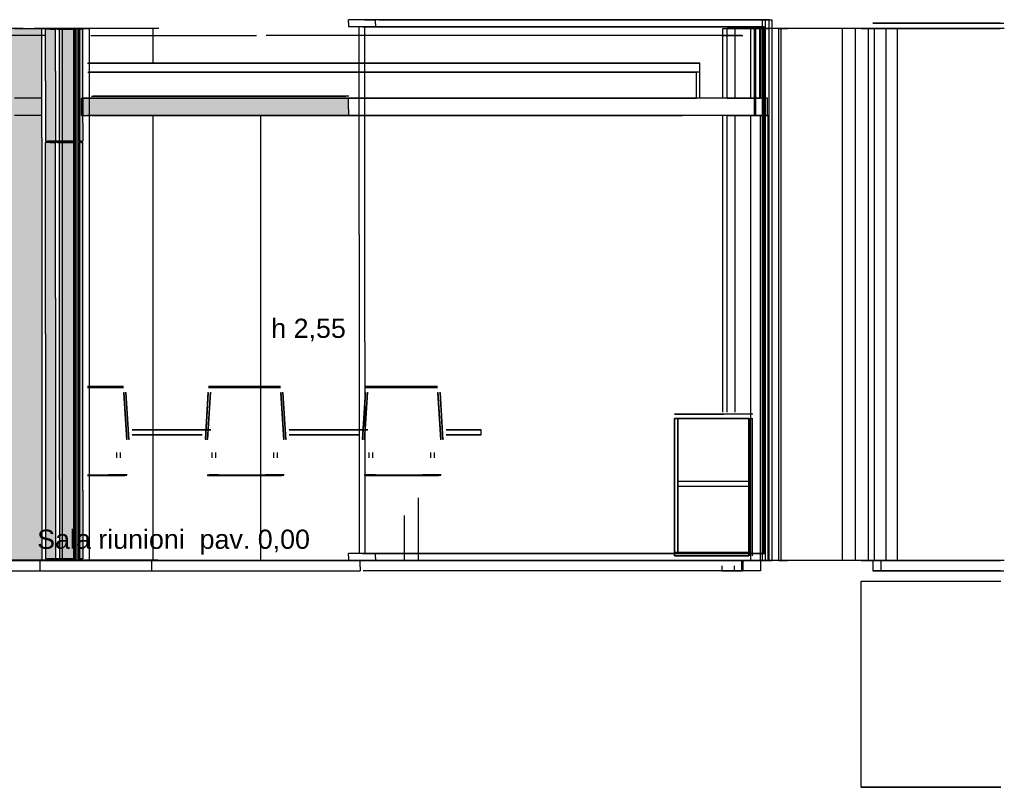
# Model space of a CAD drawing. Header units: millimetres. Extents: x -8297 to 34045, y -61360 to 6071.
# Tile 42 of 68: x 28365 to 34008, y -41300 to -36900. Entities that reach past the tile are written whole.
import ezdxf
from ezdxf.enums import TextEntityAlignment as Align

# ---------------------------------------------------------------- set-up
doc = ezdxf.new("R2010")
doc.units = ezdxf.units.MM
for name, color, linetype in [('S-QUOTE', 40, 'Continuous'), ('S-TAGLIO-CS', 9, 'Continuous'), ('S-TAGLIO-MURO', 7, 'Continuous'), ('S-TAGLIO-PAV', 33, 'Continuous'), ('S-TAGLIO-PIL', 8, 'Continuous'), ('S-TAGLIO-SOFF', 8, 'Continuous'), ('S-TAGLIO-VETRO', 5, 'Continuous'), ('S-TESTI', 7, 'Continuous'), ('S-VISTA', 8, 'Continuous'), ('S-VISTA-ARREDI', 9, 'Continuous')]:
    doc.layers.add(name, color=color, linetype=linetype)
doc.styles.add('VISIO', font='arial.ttf')

msp = doc.modelspace()

# ---------------------------------------------------------------- hatches: boundary and pattern name
at = {"layer": 'S-TAGLIO-CS'}
msp.add_hatch(color=9, dxfattribs=at).paths.add_polyline_path([(29560, -37450), (28772, -37450), (28726, -37450), (28726, -37354), (28726, -37350), (28772, -37350), (29560, -37350), (30054, -37350), (30248, -37350), (30248, -37414), (30248, -37450), (30054, -37450), (29560, -37450)])
at = {"layer": 'S-TAGLIO-MURO'}
msp.add_hatch(color=7, dxfattribs=at).paths.add_polyline_path([(28384, -40000), (28310, -40000), (28310, -38348), (28310, -36950), (28384, -36950), (28492, -36950), (28492, -37578), (28492, -40000), (28384, -40000)])
at = {"layer": 'S-TAGLIO-PAV'}
for points in [[(28558, -40000), (28266, -40000), (28266, -39998), (28492, -39998), (28768, -39998), (28828, -39998), (28978, -39998), (29230, -39998), (29252, -39998), (29466, -39998), (29466, -40000), (28938, -40000), (28892, -40000), (28760, -40000), (28686, -40000), (28570, -40000), (28558, -40000)], [(30316, -40000), (29468, -40000), (29468, -39998), (30316, -39998), (30316, -40000)]]:
    msp.add_hatch(color=33, dxfattribs=at).paths.add_polyline_path(points)
at = {"layer": 'S-TAGLIO-PIL'}
for points in [[(28540, -37596), (28512, -37596), (28512, -37250), (28512, -36956), (28540, -36956), (28570, -36956), (28570, -37196), (28570, -37596), (28540, -37596)], [(28674, -40000), (28592, -40000), (28592, -39534), (28592, -36950), (28674, -36950), (28700, -36950), (28700, -39862), (28700, -40000), (28674, -40000)], [(28720, -37596), (28708, -37596), (28708, -37056), (28708, -36956), (28720, -36956), (28724, -36956), (28726, -36956), (28726, -37492), (28726, -37596), (28724, -37596), (28720, -37596)], [(28540, -39990), (28512, -39990), (28512, -38700), (28512, -37604), (28540, -37604), (28570, -37604), (28570, -38496), (28570, -39990), (28540, -39990)], [(28720, -39990), (28708, -39990), (28708, -37976), (28708, -37604), (28720, -37604), (28724, -37604), (28726, -37604), (28726, -39596), (28726, -39990), (28724, -39990), (28720, -39990)]]:
    msp.add_hatch(color=8, dxfattribs=at).paths.add_polyline_path(points)

# ---------------------------------------------------------------- linework, layer by layer
at = {"layer": 'S-QUOTE'}
msp.add_line((29746.9, -39998), (29746.9, -37450), dxfattribs=at)
at = {"layer": 'S-TAGLIO-CS'}
for p, q in [((28772.2, -37350), (28726, -37350)), ((28726, -37353.6), (28726, -37350)), ((28726, -37353.6), (28726, -37450)), ((28772.2, -37350), (29560.7, -37350)), ((29560.7, -37350), (30054.9, -37350)), ((30054.9, -37350), (30248.6, -37350)), ((30248.6, -37413.8), (30248.6, -37350)), ((28726, -37450), (28772.2, -37450)), ((29560.7, -37450), (28772.2, -37450)), ((29560.7, -37450), (30054.9, -37450)), ((30054.9, -37450), (30248.6, -37450)), ((30248.6, -37413.8), (30248.6, -37450))]:
    msp.add_line(p, q, dxfattribs=at)
at = {"layer": 'S-TAGLIO-MURO'}
for p, q in [((28384.9, -36950), (28309.5, -36950)), ((28384.9, -36950), (28491.1, -36950)), ((28491.1, -37577.3), (28491.1, -36950)), ((28491.1, -37577.3), (28491.1, -40000)), ((28384.9, -40000), (28309.5, -40000)), ((28384.9, -40000), (28491.1, -40000))]:
    msp.add_line(p, q, dxfattribs=at)
at = {"layer": 'S-TAGLIO-PAV'}
for p, q in [((28557.3, -40000), (28096.6, -40000)), ((28492.2, -39998), (28266, -39998)), ((28492.2, -39998), (28768.9, -39998)), ((28557.3, -40000), (28558.6, -40000)), ((28558.6, -40000), (28570, -40000)), ((28570, -40000), (28686.2, -40000)), ((28686.2, -40000), (28760.2, -40000)), ((28760.2, -40000), (28891.3, -40000)), ((28768.9, -39998), (28828.7, -39998)), ((28828.7, -39998), (28977.4, -39998)), ((28891.3, -40000), (28937.4, -40000)), ((28937.4, -40000), (30315.9, -40000)), ((28977.4, -39998), (29230.1, -39998)), ((29230.1, -39998), (29252.7, -39998)), ((29252.7, -39998), (29466, -39998)), ((29466, -39999), (29466, -39998)), ((29466, -39999), (29466, -40000)), ((29467.5, -40000), (29466, -40000)), ((29467.5, -40000), (29469, -40000)), ((29469, -39998), (30316.6, -39998)), ((29469, -39999), (29469, -39998)), ((29469, -39999), (29469, -40000)), ((30315.9, -40036.6), (30315.9, -40000)), ((30316.6, -39998.6), (30316.6, -39998)), ((30316.6, -39998.6), (30316.6, -40000)), ((28096.6, -40060), (28557.3, -40060)), ((28557.3, -40060), (28558.6, -40060)), ((28558.6, -40060), (28570, -40060)), ((28570, -40060), (28686.2, -40060)), ((28686.2, -40060), (28760.2, -40060)), ((28760.2, -40060), (28891.3, -40060)), ((28891.3, -40060), (28937.4, -40060)), ((28937.4, -40060), (30315.9, -40060)), ((30315.9, -40036.6), (30315.9, -40060))]:
    msp.add_line(p, q, dxfattribs=at)
at = {"layer": 'S-TAGLIO-PIL'}
for p, q in [((28539.2, -36955), (28512.9, -36955)), ((28512.9, -37250.3), (28512.9, -36955)), ((28539.2, -36955), (28569.5, -36955)), ((28569.5, -37195), (28569.5, -36955)), ((28674.8, -36950), (28592.9, -36950)), ((28592.9, -39534.9), (28592.9, -36950)), ((28674.8, -36950), (28699.2, -36950)), ((28699.2, -39861.6), (28699.2, -36950)), ((28719.5, -36955), (28707.5, -36955)), ((28707.5, -37055.5), (28707.5, -36955)), ((28719.5, -36955), (28723.2, -36955)), ((28723.2, -36955), (28726.1, -36955)), ((28726.1, -37491.2), (28726.1, -36955)), ((28707.5, -37055.5), (28707.5, -37597)), ((28569.5, -37195), (28569.5, -37597)), ((28512.9, -37250.3), (28512.9, -37597)), ((28726.1, -37491.2), (28726.1, -37597)), ((28512.9, -37597), (28539.2, -37597)), ((28539.2, -37603), (28512.9, -37603)), ((28512.9, -38700.8), (28512.9, -37603)), ((28539.2, -37597), (28569.5, -37597)), ((28539.2, -37603), (28569.5, -37603)), ((28569.5, -38495.4), (28569.5, -37603)), ((28719.5, -37597), (28707.5, -37597)), ((28719.5, -37603), (28707.5, -37603)), ((28707.5, -37976.6), (28707.5, -37603)), ((28719.5, -37597), (28723.2, -37597)), ((28719.5, -37603), (28723.2, -37603)), ((28723.2, -37597), (28726.1, -37597)), ((28723.2, -37603), (28726.1, -37603)), ((28726.1, -39596.7), (28726.1, -37603)), ((28707.5, -37976.6), (28707.5, -39990)), ((28569.5, -38495.4), (28569.5, -39990)), ((28512.9, -38700.8), (28512.9, -39990)), ((28592.9, -39534.9), (28592.9, -40000)), ((28726.1, -39596.7), (28726.1, -39990)), ((28699.2, -39861.6), (28699.2, -40000)), ((28512.9, -39990), (28539.2, -39990)), ((28539.2, -39990), (28569.5, -39990)), ((28674.8, -40000), (28592.9, -40000)), ((28674.8, -40000), (28699.2, -40000)), ((28719.5, -39990), (28707.5, -39990)), ((28719.5, -39990), (28723.2, -39990)), ((28723.2, -39990), (28726.1, -39990))]:
    msp.add_line(p, q, dxfattribs=at)
at = {"layer": 'S-TAGLIO-SOFF'}
for p, q in [((28772.4, -36990), (28882.5, -36990)), ((28882.5, -36990), (28930.4, -36990)), ((28930.4, -36990), (29722.4, -36990))]:
    msp.add_line(p, q, dxfattribs=at)
at = {"layer": 'S-TAGLIO-VETRO'}
for p, q in [((30342.4, -36900), (30249.1, -36900)), ((30249.1, -36915.2), (30249.1, -36900)), ((30342.4, -36900), (30405.1, -36900)), ((30405.1, -36923.3), (30405.1, -36900)), ((30249.1, -36915.2), (30249.1, -36940)), ((30342.4, -36940), (30249.1, -36940)), ((30329.9, -36940), (30310.5, -36940)), ((30310.5, -38130.9), (30310.5, -36940)), ((30329.9, -36940), (30342.7, -36940)), ((30342.4, -36940), (30405.1, -36940)), ((30342.7, -38746.1), (30342.7, -36940)), ((30405.1, -36923.3), (30405.1, -36940)), ((30310.5, -38130.9), (30310.5, -39960)), ((30342.7, -38746.1), (30342.7, -39960)), ((30342.4, -39960), (30249.1, -39960)), ((30249.1, -39975.2), (30249.1, -39960)), ((30249.1, -39975.2), (30249.1, -40000)), ((30342.4, -40000), (30249.1, -40000)), ((30329.9, -39960), (30310.5, -39960)), ((30329.9, -39960), (30342.7, -39960)), ((30342.4, -39960), (30405.1, -39960)), ((30342.4, -40000), (30405.1, -40000)), ((30405.1, -39983.3), (30405.1, -39960)), ((30405.1, -39983.3), (30405.1, -40000))]:
    msp.add_line(p, q, dxfattribs=at)
at = {"layer": 'S-VISTA'}
for p, q in [((32623, -36900), (30255.7, -36900)), ((30422.8, -36900), (32639, -36900)), ((32660, -36900), (32623, -36900)), ((32623, -40000), (32623, -36900)), ((32623, -36940), (32623, -36900)), ((32639, -36900), (32677, -36900)), ((32639, -40000), (32639, -36900)), ((32639, -36940), (32639, -36900)), ((32660, -40000), (32660, -36900)), ((32677, -40000), (32677, -36900)), ((28335, -36950), (28640, -36950)), ((28480, -36950), (28447.5, -36950)), ((29130, -36950), (28480, -36950)), ((28610, -36950), (28504.9, -36950)), ((28676, -36955), (28525, -36955)), ((28582, -36955), (28685, -36955)), ((28688, -36950), (28610, -36950)), ((28610, -40000), (28610, -36950)), ((28688, -36950), (28636, -36950)), ((28640, -36950), (28680, -36950)), ((28676, -37597), (28676, -36955)), ((28680, -36950), (28765, -36950)), ((28681, -37597), (28681, -36955)), ((28685, -37597), (28685, -36955)), ((28687, -37597), (28687, -36955)), ((28688, -40000), (28688, -36950)), ((28700, -37597), (28700, -36955)), ((28705, -37597), (28705, -36955)), ((28765, -36950), (28710, -36950)), ((28710, -40000), (28710, -36950)), ((28765, -40000), (28765, -36950)), ((29162.5, -36950), (29130, -36950)), ((29130, -37150), (29130, -36950)), ((32623, -36940), (30255.7, -36940)), ((32629, -36940), (30362.4, -36940)), ((30365.4, -36940), (32632, -36940)), ((30422.8, -36940), (32639, -36940)), ((32395, -36950), (32460, -36950)), ((32395, -37350), (32395, -36950)), ((32465, -36950), (32420, -36950)), ((32420, -37350), (32420, -36950)), ((32460, -36950), (32615, -36950)), ((32555, -36950), (32465, -36950)), ((32465, -37350), (32465, -36950)), ((32610, -36950), (32555, -36950)), ((32555, -37350), (32555, -36950)), ((32577, -36950), (32613, -36950)), ((32577, -36950), (32640, -36950)), ((32577, -37350), (32577, -36950)), ((32577, -37450), (32577, -36950)), ((32660, -36950), (32583, -36950)), ((32583, -37350), (32583, -36950)), ((32583, -37450), (32583, -36950)), ((32625, -36950), (32584, -36950)), ((32640, -36950), (32607, -36950)), ((32607, -37350), (32607, -36950)), ((32655, -36950), (32610, -36950)), ((32610, -37350), (32610, -36950)), ((32613, -36950), (32660, -36950)), ((32613, -37350), (32613, -36950)), ((32629, -39960), (32629, -36940)), ((32632, -39960), (32632, -36940)), ((32640, -37450), (32640, -36950)), ((32765, -36950), (32655, -36950)), ((32660, -37450), (32660, -36950)), ((32715, -36950), (32765, -36950)), ((32715, -40000), (32715, -36950)), ((33080, -36950), (32730, -36950)), ((32730, -40000), (32730, -36950)), ((33155, -36950), (33080, -36950)), ((33080, -40000), (33080, -36950)), ((33230, -36950), (33155, -36950)), ((33155, -40000), (33155, -36950)), ((33188, -36950), (33245, -36950)), ((33265, -36950), (33230, -36950)), ((33230, -40000), (33230, -36950)), ((33245, -36950), (33984.4, -36950)), ((33300, -36920), (33255, -36920)), ((33255, -36920), (34005, -36920)), ((33330, -36950), (33265, -36950)), ((33265, -40000), (33265, -36950)), ((33280, -36950), (33395, -36950)), ((34008, -36950), (33280, -36950)), ((33987.1, -36920), (33300, -36920)), ((33395, -36950), (33330, -36950)), ((33330, -40000), (33330, -36950)), ((33395, -40000), (33395, -36950)), ((28506.7, -36990), (28293.3, -36990)), ((28800, -36990), (29120, -36990)), ((29120, -36990), (29157.5, -36990)), ((32502, -36990), (29777.7, -36990)), ((32390, -36990), (32510, -36990)), ((28753.9, -37150), (29316, -37150)), ((32263, -37150), (28760.1, -37150)), ((29316, -37150), (32261, -37150)), ((32263, -37200), (32263, -37150)), ((28755.1, -37200), (32243, -37200)), ((32263, -37200), (28760.1, -37200)), ((32263, -37200), (28760.1, -37200)), ((32243, -37350), (32243, -37200)), ((32263, -37350), (32263, -37200)), ((28487.5, -37350), (28335, -37350)), ((28720, -37350), (28765, -37350)), ((28720, -37450), (28720, -37350)), ((28755.1, -37350), (32243, -37350)), ((32263, -37350), (28760.1, -37350)), ((28765, -37450), (28765, -37350)), ((28776.7, -37338), (30233.8, -37338)), ((28776.7, -37350), (30233.8, -37350)), ((28782.4, -37350), (30245.6, -37350)), ((30251.8, -37338), (28785.7, -37338)), ((30251.8, -37350), (28785.7, -37350)), ((32650, -37350), (30291.2, -37350)), ((32420, -37350), (32465, -37350)), ((32465, -37350), (32555, -37350)), ((32555, -37350), (32610, -37350)), ((32650, -37450), (32650, -37350)), ((28487.5, -37450), (28335, -37450)), ((28720, -37450), (28765, -37450)), ((29316, -37450), (28753.9, -37450)), ((28780, -37450), (29130, -37450)), ((28782.4, -37450), (32163, -37450)), ((29130, -40000), (29130, -37450)), ((29130, -37450), (29162.5, -37450)), ((32161, -37450), (29316, -37450)), ((32650, -37450), (30291.2, -37450)), ((32395, -39150), (32395, -37450)), ((32420, -39150), (32420, -37450)), ((32420, -37450), (32465, -37450)), ((32465, -39150), (32465, -37450)), ((32465, -37450), (32555, -37450)), ((32555, -40000), (32555, -37450)), ((32555, -37450), (32610, -37450)), ((32577, -37450), (32640, -37450)), ((32577, -37450), (32613, -37450)), ((32660, -37450), (32583, -37450)), ((32640, -37450), (32607, -37450)), ((32610, -40000), (32610, -37450)), ((32610, -37450), (32650, -37450)), ((32613, -37450), (32660, -37450)), ((32655, -40000), (32655, -37450)), ((28676, -37597), (28525, -37597)), ((28676, -37603), (28525, -37603)), ((28582, -37597), (28685, -37597)), ((28582, -37603), (28685, -37603)), ((28676, -39990), (28676, -37603)), ((28681, -39990), (28681, -37603)), ((28685, -39990), (28685, -37603)), ((28687, -39990), (28687, -37603)), ((28700, -39990), (28700, -37603)), ((28705, -39990), (28705, -37603)), ((27464, -39998), (28664, -39998)), ((27464, -39998), (28664, -39998)), ((27464, -39998), (28664, -39998)), ((27464, -40000), (28664, -40000)), ((27464, -40000), (28664, -40000)), ((27464, -40000), (28664, -40000)), ((27865, -39998), (29065, -39998)), ((27865, -39998), (29065, -39998)), ((27865, -40000), (29065, -40000)), ((27865, -40000), (29065, -40000)), ((28266, -39998), (29466, -39998)), ((28266, -39998), (29466, -39998)), ((28266, -39998), (29466, -39998)), ((28266, -40000), (29466, -40000)), ((28266, -40000), (29466, -40000)), ((28266, -40000), (29466, -40000)), ((28335, -40000), (28640, -40000)), ((28480, -39998), (28442.5, -39998)), ((28442.5, -40000), (28480, -40000)), ((28480, -40000), (28442.5, -40000)), ((28480, -40000), (28447.5, -40000)), ((28664, -39998), (28480, -39998)), ((29130, -40000), (28480, -40000)), ((28480, -40000), (29120, -40000)), ((28480, -40000), (28480, -40060)), ((28664, -40000), (28480, -40000)), ((28610, -40000), (28504.9, -40000)), ((28676, -39990), (28525, -39990)), ((28582, -39990), (28685, -39990)), ((28688, -40000), (28610, -40000)), ((28688, -40000), (28636, -40000)), ((28640, -40000), (28680, -40000)), ((28667, -39998), (29867, -39998)), ((28667, -39998), (29867, -39998)), ((28667, -39998), (29867, -39998)), ((29120, -39998), (28667, -39998)), ((29120, -40000), (28667, -40000)), ((28667, -40000), (29867, -40000)), ((28667, -40000), (29867, -40000)), ((28667, -40000), (29867, -40000)), ((28680, -40000), (28765, -40000)), ((28765, -40000), (28710, -40000)), ((29068, -39998), (30268, -39998)), ((29068, -39998), (30268, -39998)), ((29068, -40000), (30268, -40000)), ((29068, -40000), (30268, -40000)), ((29157.5, -39998), (29120, -39998)), ((29120, -40000), (29157.5, -40000)), ((29120, -40000), (29120, -40060)), ((29157.5, -40000), (29120, -40000)), ((29162.5, -40000), (29130, -40000)), ((29469, -39998), (30669, -39998)), ((29469, -39998), (30319, -39998)), ((29469, -39998), (30319, -39998)), ((29469, -40000), (30669, -40000)), ((29469, -40000), (30319, -40000)), ((29469, -40000), (30319, -40000)), ((29870, -39998), (31070, -39998)), ((29870, -39998), (31070, -39998)), ((29870, -39998), (30320, -39998)), ((29870, -40000), (31070, -40000)), ((29870, -40000), (31070, -40000)), ((29870, -40000), (30320, -40000)), ((32623, -39960), (30255.7, -39960)), ((32623, -40000), (30255.7, -40000)), ((30271, -39998), (31471, -39998)), ((30271, -39998), (30321, -39998)), ((30271, -40000), (31471, -40000)), ((30271, -40000), (30321, -40000)), ((32502, -40000), (30332.6, -40000)), ((32629, -39960), (30362.4, -39960)), ((30365.4, -39960), (32632, -39960)), ((30369, -39998), (30669, -39998)), ((30369, -40000), (30669, -40000)), ((30419, -39998), (30569, -39998)), ((30419, -39998), (30569, -39998)), ((30419, -40000), (30569, -40000)), ((30419, -40000), (30569, -40000)), ((30420, -39998), (30570, -39998)), ((30420, -40000), (30570, -40000)), ((30421, -39998), (30571, -39998)), ((30421, -40000), (30571, -40000)), ((30422.8, -39960), (32639, -39960)), ((30422.8, -40000), (32639, -40000)), ((30670, -39998), (30870, -39998)), ((30670, -40000), (30870, -40000)), ((30671, -39998), (30871, -39998)), ((30671, -40000), (30871, -40000)), ((30672, -39998), (31211, -39998)), ((30672, -39998), (31211, -39998)), ((30672, -39998), (30872, -39998)), ((30672, -39998), (30872, -39998)), ((30672, -40000), (31211, -40000)), ((30672, -40000), (31211, -40000)), ((30672, -40000), (30872, -40000)), ((30672, -40000), (30872, -40000)), ((30970, -39998), (31070, -39998)), ((30970, -40000), (31070, -40000)), ((30971, -39998), (31471, -39998)), ((30971, -40000), (31471, -40000)), ((30972, -39998), (31872, -39998)), ((30972, -39998), (31872, -39998)), ((30972, -40000), (31872, -40000)), ((30972, -40000), (31872, -40000)), ((31073, -39998), (32123, -39998)), ((31073, -39998), (31220, -39998)), ((31073, -39998), (32123, -39998)), ((31073, -40000), (31220, -40000)), ((31073, -40000), (32123, -40000)), ((31073, -40000), (32123, -40000)), ((31220, -39998), (32273, -39998)), ((31220, -40000), (32273, -40000)), ((31474, -39998), (32145.3, -39998)), ((31474, -39998), (32145.3, -39998)), ((31474, -40000), (32145.3, -40000)), ((31474, -40000), (32145.3, -40000)), ((31875, -39998), (32137.5, -39998)), ((31875, -39998), (32137.5, -39998)), ((31875, -40000), (32137.5, -40000)), ((31875, -40000), (32137.5, -40000)), ((32276, -39998), (32502, -39998)), ((32276, -40000), (32502, -40000)), ((32502, -40000), (32502, -40060)), ((32510, -40000), (32510, -40060)), ((32610, -40000), (32555, -40000)), ((32560, -39998), (32610, -39998)), ((32610, -40000), (32560, -40000)), ((32560, -40000), (32610, -40000)), ((32655, -40000), (32610, -40000)), ((32610, -40000), (32610, -40060)), ((32623, -40000), (32623, -39960)), ((32660, -40000), (32623, -40000)), ((32639, -40000), (32639, -39960)), ((32639, -40000), (32677, -40000)), ((32765, -40000), (32655, -40000)), ((32715, -40000), (32765, -40000)), ((33080, -40000), (32730, -40000)), ((33155, -40000), (33080, -40000)), ((33230, -40000), (33155, -40000)), ((33188, -40000), (33245, -40000)), ((33265, -40000), (33230, -40000)), ((33245, -40000), (33984.4, -40000)), ((33300, -40000), (33255, -40000)), ((33255, -40000), (33255, -40060)), ((33255, -40000), (33255, -40060)), ((33330, -40000), (33265, -40000)), ((34008, -40000), (33280, -40000)), ((33280, -40000), (33395, -40000)), ((33987.1, -40000), (33300, -40000)), ((33300, -40000), (33300, -40060)), ((33395, -40000), (33330, -40000)), ((28442.5, -40060), (28480, -40060)), ((28480, -40060), (29120, -40060)), ((29120, -40060), (29157.5, -40060)), ((32502, -40060), (30332.6, -40060)), ((32390, -40030), (32390, -40060)), ((32460, -40060), (32390, -40060)), ((32390, -40060), (32510, -40060)), ((32460, -40030), (32460, -40060)), ((32610, -40060), (32460, -40060)), ((33300, -40060), (33255, -40060)), ((33255, -40060), (34005, -40060)), ((33987.1, -40060), (33300, -40060)), ((33188, -40118), (33988, -40118)), ((33188, -41300), (33188, -40118)), ((33188, -41300), (33188, -40118)), ((33188, -41300), (33188, -40236)), ((33188, -41300), (33188, -40236)), ((33188, -41300), (33188, -40355)), ((33188, -41300), (33188, -40355)), ((33188, -41300), (33188, -40473)), ((33188, -41300), (33188, -40473)), ((33188, -41300), (33188, -40591)), ((33188, -41300), (33188, -40591)), ((33188, -41300), (33188, -40709)), ((33188, -41300), (33188, -40709)), ((33188, -41300), (33188, -40827)), ((33188, -41300), (33988, -41300)), ((33188, -41300), (33988, -41300)), ((33988, -41300), (33188, -41300)), ((33188, -41300), (33988, -41300)), ((33988, -41300), (33188, -41300)), ((33188, -41300), (33988, -41300)), ((33988, -41300), (33188, -41300)), ((33188, -41300), (33988, -41300)), ((33988, -41300), (33188, -41300)), ((33188, -41300), (33988, -41300)), ((33988, -41300), (33188, -41300)), ((33188, -41300), (33988, -41300)), ((33988, -41300), (33188, -41300))]:
    msp.add_line(p, q, dxfattribs=at)
at = {"layer": 'S-VISTA-ARREDI'}
for p, q in [((28754, -39001), (28960, -39001)), ((28754, -39009), (28960, -39009)), ((28962, -39035), (28979, -39305)), ((28979, -39308), (28962, -39038)), ((28991, -39305), (28974, -39035)), ((28974, -39038), (28991, -39308)), ((29429, -39305), (29446, -39035)), ((29446, -39038), (29429, -39308)), ((29458, -39035), (29441, -39305)), ((29441, -39308), (29458, -39038)), ((29448, -39001), (29860, -39001)), ((29448, -39009), (29860, -39009)), ((29862, -39035), (29879, -39305)), ((29879, -39308), (29862, -39038)), ((29891, -39305), (29874, -39035)), ((29874, -39038), (29891, -39308)), ((30329, -39305), (30346, -39035)), ((30346, -39038), (30329, -39308)), ((30358, -39035), (30341, -39305)), ((30341, -39308), (30358, -39038)), ((30348, -39001), (30760, -39001)), ((30348, -39009), (30760, -39009)), ((30762, -39035), (30779, -39305)), ((30779, -39308), (30762, -39038)), ((30791, -39305), (30774, -39035)), ((30774, -39038), (30791, -39308)), ((32118, -39161), (32398.6, -39161)), ((32567, -39161), (32118, -39161)), ((32118, -39186), (32118, -39955)), ((32118, -39955), (32118, -39186)), ((32118, -39186), (32567, -39186)), ((32118, -39973), (32118, -39186)), ((32118, -39186), (32118, -39973)), ((32118, -39186), (32544, -39186)), ((32544, -39186), (32118, -39186)), ((32118, -39973), (32118, -39186)), ((32118, -39186), (32118, -39973)), ((32136, -39955), (32136, -39186)), ((32136, -39186), (32136, -39955)), ((32544, -39186), (32544, -39973)), ((32544, -39973), (32544, -39186)), ((32546, -39189), (32546, -39973)), ((32564, -39973), (32564, -39189)), ((29460, -39250), (29010, -39250)), ((29010, -39250), (29460, -39250)), ((30360, -39250), (29910, -39250)), ((29910, -39250), (30360, -39250)), ((31010, -39250), (30810, -39250)), ((30810, -39250), (31010, -39250)), ((31010, -39280), (31010, -39250)), ((31010, -39280), (31010, -39250)), ((29410, -39280), (29010, -39280)), ((29010, -39280), (29410, -39280)), ((30310, -39280), (29910, -39280)), ((29910, -39280), (30310, -39280)), ((31010, -39280), (30810, -39280)), ((30810, -39280), (31010, -39280)), ((28919, -39381), (28919, -39412)), ((28919, -39381), (28919, -39412)), ((28942, -39412), (28942, -39381)), ((28942, -39412), (28942, -39381)), ((29466, -39381), (29466, -39412)), ((29466, -39381), (29466, -39412)), ((29489, -39412), (29489, -39381)), ((29489, -39412), (29489, -39381)), ((29819, -39381), (29819, -39412)), ((29819, -39381), (29819, -39412)), ((29842, -39412), (29842, -39381)), ((29842, -39412), (29842, -39381)), ((30366, -39381), (30366, -39412)), ((30366, -39381), (30366, -39412)), ((30389, -39412), (30389, -39381)), ((30389, -39412), (30389, -39381)), ((30719, -39381), (30719, -39412)), ((30719, -39381), (30719, -39412)), ((30742, -39412), (30742, -39381)), ((30742, -39412), (30742, -39381)), ((28754.5, -39508), (28970, -39508)), ((28754.5, -39513), (28968, -39513)), ((28979, -39513), (28872.2, -39513)), ((28981, -39508), (28873.2, -39508)), ((29439, -39508), (29870, -39508)), ((29441, -39513), (29868, -39513)), ((29503.9, -39508), (29450, -39508)), ((29505.4, -39513), (29452, -39513)), ((29879, -39513), (29772.2, -39513)), ((29881, -39508), (29773.2, -39508)), ((30339, -39508), (30770, -39508)), ((30341, -39513), (30768, -39513)), ((30403.9, -39508), (30350, -39508)), ((30405.4, -39513), (30352, -39513)), ((30779, -39513), (30672.2, -39513)), ((30781, -39508), (30673.2, -39508)), ((32539, -39548), (32139, -39548)), ((32139, -39573), (32539, -39573)), ((30650, -40000), (30650, -39640)), ((30650, -40000), (30650, -39640)), ((30570, -40000), (30570, -39742.9)), ((30570, -40000), (30570, -39742.9)), ((28670, -40000), (28700, -40000)), ((30570, -40000), (30650, -40000)), ((32544, -39955), (32118, -39955)), ((32118, -39973), (32544, -39973)), ((32544, -39973), (32118, -39973)), ((32118, -39973), (32544, -39973))]:
    msp.add_line(p, q, dxfattribs=at)

# ---------------------------------------------------------------- texts
at = {"layer": 'S-QUOTE', "style": 'VISIO'}
msp.add_text('h 2,55', height=110, dxfattribs=at).set_placement((29806.9, -38724))
at = {"layer": 'S-TESTI', "style": 'VISIO'}
msp.add_text('Sala riunioni  pav. 0,00', height=110, dxfattribs=at).set_placement((29246.9, -39878), align=Align.MIDDLE_CENTER)

doc.saveas('drawing.dxf')
